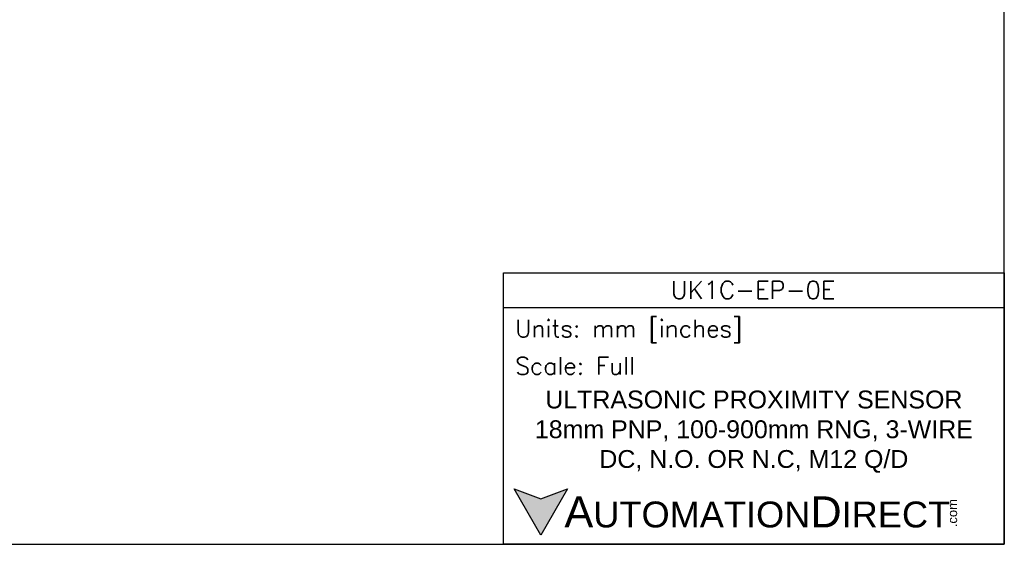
# Model space of a CAD drawing. Header units: inches. Extents: x 0 to 279, y 0 to 216.
# Tile 2 of 8: x 100 to 279, y 0 to 95. Entities that reach past the tile are written whole.
import ezdxf

# ---------------------------------------------------------------- set-up
doc = ezdxf.new("R2010")
doc.units = ezdxf.units.IN
doc.header["$LTSCALE"] = 10
doc.header["$MEASUREMENT"] = 0
doc.layers.add('Text', color=140, linetype='Continuous')
doc.styles.add('\\M+2ABAC\\M+2A6A11', font='txt')
doc.styles.add('ROMANS', font='romans.shx')

msp = doc.modelspace()

# ---------------------------------------------------------------- hatches: boundary and pattern name
at = {"layer": 'Text'}
msp.add_hatch(color=256, dxfattribs=at).paths.add_polyline_path([(199.93, 10.07), (195.08, 8.31), (190.23, 10.07), (195.08, 1.67)])

# ---------------------------------------------------------------- linework, layer by layer
at = {"layer": 'Defpoints'}
msp.add_lwpolyline([(279.4, 215.9), (0, 215.9), (0, 0), (279.4, 0)], close=True, dxfattribs=at)
at = {"layer": 'Text'}
msp.add_line((188.28, 43.12), (279.4, 43.12), dxfattribs=at)
for points in [[(188.28, 0), (188.28, 49.4), (279.4, 49.4), (279.4, 0)], [(199.93, 10.07), (195.08, 1.67), (190.23, 10.07), (195.08, 8.31)]]:
    msp.add_lwpolyline(points, close=True, dxfattribs=at)

# ---------------------------------------------------------------- texts
at = {"layer": 'Text', "linetype": 'Continuous', "insert": (233.7, 46.3), "char_height": 3.248, "width": 61.1425, "attachment_point": 5, "style": 'ROMANS'}
msp.add_mtext('UK1C-EP-0E', dxfattribs=at)
at = {"layer": 'Text', "attachment_point": 4}
for s, insert, char_height, width, style in [(' Units: mm [inches]', (188.28, 38.75), 3.1404, 91.118, 'ROMANS'), (' Scale: Full', (188.28, 32.47), 3.1404, 91.118, 'ROMANS'), ('{\\fArial|b0|i0|c0|p34;     \\H1.2x;A\\H0.8333x;UTOMATION\\H1.2x;D\\H0.8333x;IRECT}', (190.23, 5.87), 4.7106, 79.7962, '\\M+2ABAC\\M+2A6A11')]:
    msp.add_mtext(s, dxfattribs=dict(at, insert=insert, char_height=char_height, width=width, style=style))
at = {"layer": 'Text', "linetype": 'Continuous', "insert": (233.84, 20.5), "char_height": 3.2482, "width": 87.1298, "attachment_point": 5}
msp.add_mtext('{\\fArial|b0|i0|c0|p34;ULTRASONIC PROXIMITY SENSOR\\P18mm PNP, 100-900mm RNG, 3-WIRE\\PDC, N.O. OR N.C, M12 Q/D}', dxfattribs=at)
at = {"layer": 'Text', "insert": (269.12, 3.11), "char_height": 1.6958, "width": 5.0253, "attachment_point": 1, "rotation": 90, "style": '\\M+2ABAC\\M+2A6A11'}
msp.add_mtext('{\\fArial|b0|i0|c0|p34;.com}', dxfattribs=at)

doc.saveas('drawing.dxf')
